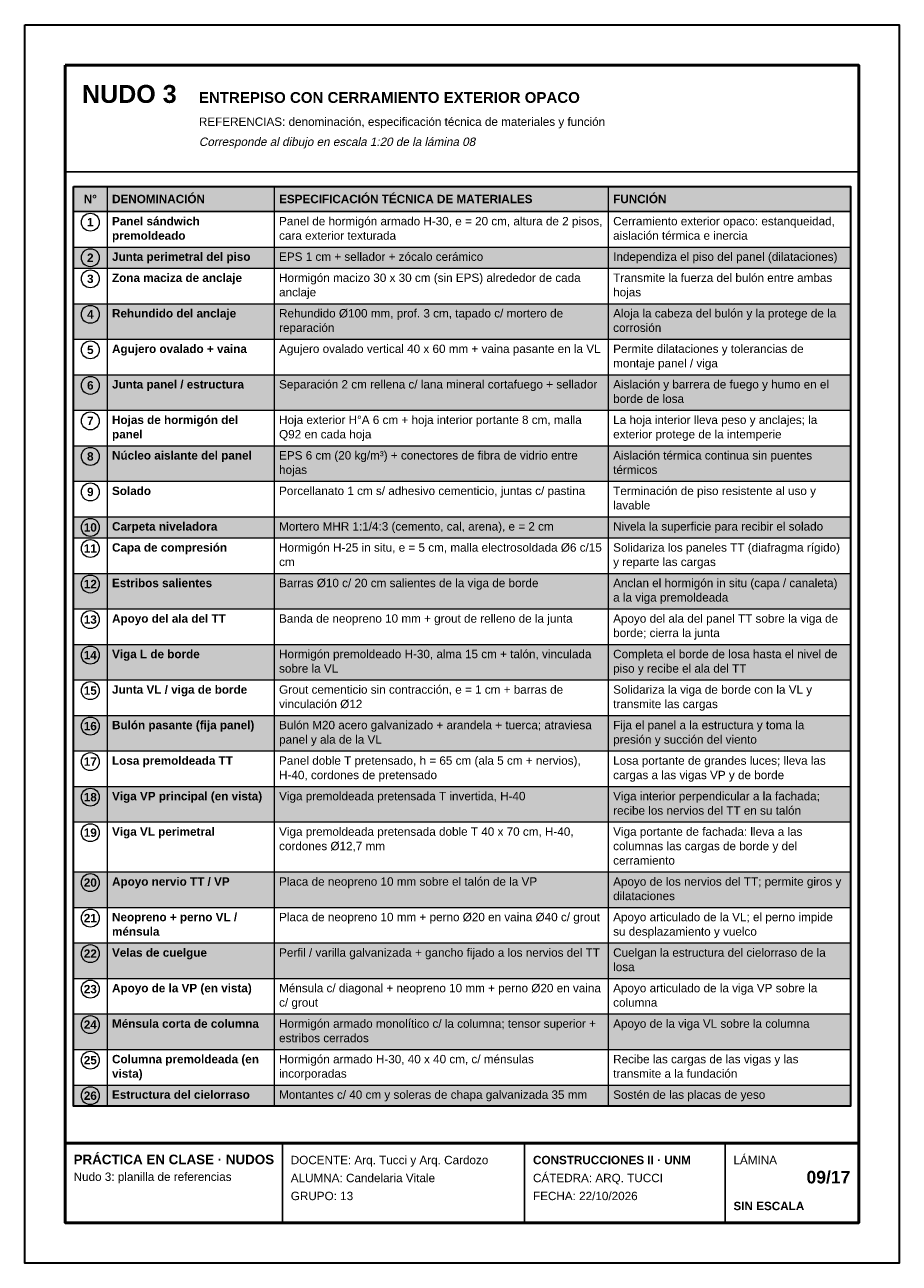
# Model space of a CAD drawing. Header units: millimetres. Extents: x 6 to 4194, y 6 to 5934.
import ezdxf
from ezdxf.enums import TextEntityAlignment as Align

# ---------------------------------------------------------------- set-up
doc = ezdxf.new("R2010")
doc.units = ezdxf.units.MM
doc.header["$LTSCALE"] = 20
for name, color, linetype in [('X-MARCO', 7, 'Continuous'), ('X-ROTULO', 7, 'Continuous'), ('X-TABLA', 7, 'Continuous'), ('X-TEXTOS', 7, 'Continuous')]:
    doc.layers.add(name, color=color, linetype=linetype)
doc.styles.add('ARIAL', font='arial.ttf')
doc.styles.add('ARIAL-B', font='arialbd.ttf')

msp = doc.modelspace()

# ---------------------------------------------------------------- hatches: boundary and pattern name
at = {"layer": 'X-TABLA', "true_color": 0xd9d9d9}
h = msp.add_hatch(color=254, dxfattribs=at)
h.dxf.hatch_style = 1
h.paths.add_polyline_path([(240, 5160), (3960, 5160), (3960, 5040), (240, 5040)])
at = {"layer": 'X-TABLA', "true_color": 0xf2f2f2}
h = msp.add_hatch(color=7, dxfattribs=at)
h.dxf.hatch_style = 1
h.paths.add_polyline_path([(240, 4870), (3960, 4870), (3960, 4769), (240, 4769)])
h = msp.add_hatch(color=7, dxfattribs=at)
h.dxf.hatch_style = 1
h.paths.add_polyline_path([(240, 4599), (3960, 4599), (3960, 4429), (240, 4429)])
h = msp.add_hatch(color=7, dxfattribs=at)
h.dxf.hatch_style = 1
h.paths.add_polyline_path([(240, 4259), (3960, 4259), (3960, 4089), (240, 4089)])
h = msp.add_hatch(color=7, dxfattribs=at)
h.dxf.hatch_style = 1
h.paths.add_polyline_path([(240, 3919), (3960, 3919), (3960, 3749), (240, 3749)])
h = msp.add_hatch(color=7, dxfattribs=at)
h.dxf.hatch_style = 1
h.paths.add_polyline_path([(240, 3579), (3960, 3579), (3960, 3478), (240, 3478)])
h = msp.add_hatch(color=7, dxfattribs=at)
h.dxf.hatch_style = 1
h.paths.add_polyline_path([(240, 3308), (3960, 3308), (3960, 3138), (240, 3138)])
h = msp.add_hatch(color=7, dxfattribs=at)
h.dxf.hatch_style = 1
h.paths.add_polyline_path([(240, 2968), (3960, 2968), (3960, 2798), (240, 2798)])
h = msp.add_hatch(color=7, dxfattribs=at)
h.dxf.hatch_style = 1
h.paths.add_polyline_path([(240, 2628), (3960, 2628), (3960, 2458), (240, 2458)])
h = msp.add_hatch(color=7, dxfattribs=at)
h.dxf.hatch_style = 1
h.paths.add_polyline_path([(240, 2288), (3960, 2288), (3960, 2118), (240, 2118)])
h = msp.add_hatch(color=7, dxfattribs=at)
h.dxf.hatch_style = 1
h.paths.add_polyline_path([(240, 1879), (3960, 1879), (3960, 1709), (240, 1709)])
h = msp.add_hatch(color=7, dxfattribs=at)
h.dxf.hatch_style = 1
h.paths.add_polyline_path([(240, 1539), (3960, 1539), (3960, 1369), (240, 1369)])
h = msp.add_hatch(color=7, dxfattribs=at)
h.dxf.hatch_style = 1
h.paths.add_polyline_path([(240, 1199), (3960, 1199), (3960, 1029), (240, 1029)])
h = msp.add_hatch(color=7, dxfattribs=at)
h.dxf.hatch_style = 1
h.paths.add_polyline_path([(240, 859), (3960, 859), (3960, 758), (240, 758)])

# ---------------------------------------------------------------- linework, layer by layer
at = {"layer": 'X-MARCO', "lineweight": 30}
msp.add_lwpolyline([(6, 5934), (4194, 5934), (4194, 6), (6, 6)], close=True, dxfattribs=at)
at = {"layer": 'X-MARCO', "lineweight": 50}
msp.add_lwpolyline([(200, 5740), (4000, 5740), (4000, 200), (200, 200)], close=True, dxfattribs=at)
at = {"layer": 'X-ROTULO', "lineweight": 50}
msp.add_lwpolyline([(200, 580), (4000, 580), (4000, 200), (200, 200)], close=True, dxfattribs=at)
at = {"layer": 'X-ROTULO', "lineweight": 25}
for points in [[(1240, 580), (1240, 200)], [(2400, 580), (2400, 200)], [(3360, 580), (3360, 200)]]:
    msp.add_lwpolyline(points, dxfattribs=at)
at = {"layer": 'X-TABLA', "lineweight": 25}
msp.add_lwpolyline([(240, 5160), (3960, 5160), (3960, 5040), (240, 5040)], close=True, dxfattribs=at)
at = {"layer": 'X-TABLA', "lineweight": 30}
msp.add_lwpolyline([(240, 5160), (3960, 5160), (3960, 758), (240, 758)], close=True, dxfattribs=at)
at = {"layer": 'X-TABLA', "lineweight": 13}
for points in [[(400, 5160), (400, 758)], [(1200, 5160), (1200, 758)], [(2800, 5160), (2800, 758)], [(240, 4870), (3960, 4870)], [(240, 4769), (3960, 4769)], [(240, 4599), (3960, 4599)], [(240, 4429), (3960, 4429)], [(240, 4259), (3960, 4259)], [(240, 4089), (3960, 4089)], [(240, 3919), (3960, 3919)], [(240, 3749), (3960, 3749)], [(240, 3579), (3960, 3579)], [(240, 3478), (3960, 3478)], [(240, 3308), (3960, 3308)], [(240, 3138), (3960, 3138)], [(240, 2968), (3960, 2968)], [(240, 2798), (3960, 2798)], [(240, 2628), (3960, 2628)], [(240, 2458), (3960, 2458)], [(240, 2288), (3960, 2288)], [(240, 2118), (3960, 2118)], [(240, 1879), (3960, 1879)], [(240, 1709), (3960, 1709)], [(240, 1539), (3960, 1539)], [(240, 1369), (3960, 1369)], [(240, 1199), (3960, 1199)], [(240, 1029), (3960, 1029)], [(240, 859), (3960, 859)], [(240, 758), (3960, 758)]]:
    msp.add_lwpolyline(points, dxfattribs=at)
at = {"layer": 'X-TABLA', "lineweight": 18}
for centre in [(320, 4989), (320, 4819), (320, 4718), (320, 4548), (320, 4378), (320, 4208), (320, 4038), (320, 3868), (320, 3698), (320, 3528), (320, 3427), (320, 3257), (320, 3087), (320, 2917), (320, 2747), (320, 2577), (320, 2407), (320, 2237), (320, 2067), (320, 1828), (320, 1658), (320, 1488), (320, 1318), (320, 1148), (320, 978), (320, 808)]:
    msp.add_circle(centre, 43, dxfattribs=at)
at = {"layer": 'X-TEXTOS', "lineweight": 25}
msp.add_lwpolyline([(200, 5230), (4000, 5230)], dxfattribs=at)

# ---------------------------------------------------------------- texts
at = {"layer": 'X-ROTULO'}
for s, height, style, p in [('PRÁCTICA EN CLASE · NUDOS', 45.824, 'ARIAL-B', (240, 480)), ('DOCENTE: Arq. Tucci y Arq. Cardozo', 40.096, 'ARIAL', (1280, 480)), ('CONSTRUCCIONES II · UNM', 40.096, 'ARIAL-B', (2440, 480)), ('LÁMINA', 40.1, 'ARIAL', (3400, 480)), ('Nudo 3: planilla de referencias', 40.096, 'ARIAL', (240, 400)), ('ALUMNA: Candelaria Vitale', 40.096, 'ARIAL', (1280, 394)), ('CÁTEDRA: ARQ. TUCCI', 40.096, 'ARIAL', (2440, 394)), ('GRUPO: 13', 40.1, 'ARIAL', (1280, 308)), ('FECHA: 22/10/2026', 40.096, 'ARIAL', (2440, 308)), ('SIN ESCALA', 40.1, 'ARIAL-B', (3400, 260))]:
    msp.add_text(s, height=height, dxfattribs=dict(at, style=style)).set_placement(p)
at = {"layer": 'X-ROTULO', "style": 'ARIAL-B'}
msp.add_text('09/17', height=60.14, dxfattribs=at).set_placement((3960, 388), align=Align.RIGHT)
at = {"layer": 'X-TABLA', "style": 'ARIAL-B'}
for s, p in [('N°', (320, 5080)), ('1', (320, 4969)), ('2', (320, 4799)), ('3', (320, 4698)), ('4', (320, 4528)), ('5', (320, 4358)), ('6', (320, 4188)), ('7', (320, 4018)), ('8', (320, 3848)), ('9', (320, 3678)), ('10', (320, 3508)), ('11', (320, 3407)), ('12', (320, 3237)), ('13', (320, 3067)), ('14', (320, 2897)), ('15', (320, 2727)), ('16', (320, 2557)), ('17', (320, 2387)), ('18', (320, 2217)), ('19', (320, 2047)), ('20', (320, 1808)), ('21', (320, 1638)), ('22', (320, 1468)), ('23', (320, 1298)), ('24', (320, 1128)), ('25', (320, 958)), ('26', (320, 788))]:
    msp.add_text(s, height=40.1, dxfattribs=at).set_placement(p, align=Align.CENTER)
at = {"layer": 'X-TABLA'}
for s, height, style, p in [('DENOMINACIÓN', 40.096, 'ARIAL-B', (424, 5080)), ('ESPECIFICACIÓN TÉCNICA DE MATERIALES', 40.096, 'ARIAL-B', (1224, 5080)), ('FUNCIÓN', 40.1, 'ARIAL-B', (2824, 5080)), ('Panel sándwich', 40.096, 'ARIAL-B', (424, 4974)), ('Panel de hormigón armado H-30, e = 20 cm, altura de 2 pisos,', 40.096, 'ARIAL', (1224, 4974)), ('Cerramiento exterior opaco: estanqueidad,', 40.096, 'ARIAL', (2824, 4974)), ('premoldeado', 40.096, 'ARIAL-B', (424, 4905)), ('cara exterior texturada', 40.096, 'ARIAL', (1224, 4905)), ('aislación térmica e inercia', 40.096, 'ARIAL', (2824, 4905)), ('Junta perimetral del piso', 40.096, 'ARIAL-B', (424, 4804)), ('EPS 1 cm + sellador + zócalo cerámico', 40.096, 'ARIAL', (1224, 4804)), ('Independiza el piso del panel (dilataciones)', 40.096, 'ARIAL', (2824, 4804)), ('Zona maciza de anclaje', 40.096, 'ARIAL-B', (424, 4703)), ('Hormigón macizo 30 x 30 cm (sin EPS) alrededor de cada', 40.096, 'ARIAL', (1224, 4703)), ('Transmite la fuerza del bulón entre ambas', 40.096, 'ARIAL', (2824, 4703)), ('anclaje', 40.1, 'ARIAL', (1224, 4634)), ('hojas', 40.1, 'ARIAL', (2824, 4634)), ('Rehundido del anclaje', 40.096, 'ARIAL-B', (424, 4533)), ('Rehundido Ø100 mm, prof. 3 cm, tapado c/ mortero de', 40.096, 'ARIAL', (1224, 4533)), ('Aloja la cabeza del bulón y la protege de la', 40.096, 'ARIAL', (2824, 4533)), ('reparación', 40.1, 'ARIAL', (1224, 4464)), ('corrosión', 40.1, 'ARIAL', (2824, 4464)), ('Agujero ovalado + vaina', 40.096, 'ARIAL-B', (424, 4363)), ('Agujero ovalado vertical 40 x 60 mm + vaina pasante en la VL', 40.096, 'ARIAL', (1224, 4363)), ('Permite dilataciones y tolerancias de', 40.096, 'ARIAL', (2824, 4363)), ('montaje panel / viga', 40.096, 'ARIAL', (2824, 4294)), ('Junta panel / estructura', 40.096, 'ARIAL-B', (424, 4193)), ('Separación 2 cm rellena c/ lana mineral cortafuego + sellador', 40.096, 'ARIAL', (1224, 4193)), ('Aislación y barrera de fuego y humo en el', 40.096, 'ARIAL', (2824, 4193)), ('borde de losa', 40.096, 'ARIAL', (2824, 4124)), ('Hojas de hormigón del', 40.096, 'ARIAL-B', (424, 4023)), ('Hoja exterior H°A 6 cm + hoja interior portante 8 cm, malla', 40.096, 'ARIAL', (1224, 4023)), ('La hoja interior lleva peso y anclajes; la', 40.096, 'ARIAL', (2824, 4023)), ('panel', 40.1, 'ARIAL-B', (424, 3954)), ('Q92 en cada hoja', 40.096, 'ARIAL', (1224, 3954)), ('exterior protege de la intemperie', 40.096, 'ARIAL', (2824, 3954)), ('Núcleo aislante del panel', 40.096, 'ARIAL-B', (424, 3853)), ('EPS 6 cm (20 kg/m³) + conectores de fibra de vidrio entre', 40.096, 'ARIAL', (1224, 3853)), ('Aislación térmica continua sin puentes', 40.096, 'ARIAL', (2824, 3853)), ('hojas', 40.1, 'ARIAL', (1224, 3784)), ('térmicos', 40.1, 'ARIAL', (2824, 3784)), ('Solado', 40.1, 'ARIAL-B', (424, 3683)), ('Porcellanato 1 cm s/ adhesivo cementicio, juntas c/ pastina', 40.096, 'ARIAL', (1224, 3683)), ('Terminación de piso resistente al uso y', 40.096, 'ARIAL', (2824, 3683)), ('lavable', 40.1, 'ARIAL', (2824, 3614)), ('Mortero MHR 1:1/4:3 (cemento, cal, arena), e = 2 cm', 40.096, 'ARIAL', (1224, 3513)), ('Nivela la superficie para recibir el solado', 40.096, 'ARIAL', (2824, 3513)), ('Carpeta niveladora', 40.096, 'ARIAL-B', (424, 3513)), ('Capa de compresión', 40.096, 'ARIAL-B', (424, 3412)), ('Hormigón H-25 in situ, e = 5 cm, malla electrosoldada Ø6 c/15', 40.096, 'ARIAL', (1224, 3412)), ('Solidariza los paneles TT (diafragma rígido)', 40.096, 'ARIAL', (2824, 3412)), ('y reparte las cargas', 40.096, 'ARIAL', (2824, 3343)), ('cm', 40.1, 'ARIAL', (1224, 3343)), ('Estribos salientes', 40.096, 'ARIAL-B', (424, 3242)), ('Barras Ø10 c/ 20 cm salientes de la viga de borde', 40.096, 'ARIAL', (1224, 3242)), ('Anclan el hormigón in situ (capa / canaleta)', 40.096, 'ARIAL', (2824, 3242)), ('a la viga premoldeada', 40.096, 'ARIAL', (2824, 3173)), ('Apoyo del ala del TT', 40.096, 'ARIAL-B', (424, 3072)), ('Banda de neopreno 10 mm + grout de relleno de la junta', 40.096, 'ARIAL', (1224, 3072)), ('Apoyo del ala del panel TT sobre la viga de', 40.096, 'ARIAL', (2824, 3072)), ('borde; cierra la junta', 40.096, 'ARIAL', (2824, 3003)), ('Viga L de borde', 40.096, 'ARIAL-B', (424, 2902)), ('Hormigón premoldeado H-30, alma 15 cm + talón, vinculada', 40.096, 'ARIAL', (1224, 2902)), ('Completa el borde de losa hasta el nivel de', 40.096, 'ARIAL', (2824, 2902)), ('sobre la VL', 40.096, 'ARIAL', (1224, 2833)), ('piso y recibe el ala del TT', 40.096, 'ARIAL', (2824, 2833)), ('Junta VL / viga de borde', 40.096, 'ARIAL-B', (424, 2732)), ('Grout cementicio sin contracción, e = 1 cm + barras de', 40.096, 'ARIAL', (1224, 2732)), ('Solidariza la viga de borde con la VL y', 40.096, 'ARIAL', (2824, 2732)), ('vinculación Ø12', 40.096, 'ARIAL', (1224, 2663)), ('transmite las cargas', 40.096, 'ARIAL', (2824, 2663)), ('Bulón pasante (fija panel)', 40.096, 'ARIAL-B', (424, 2562)), ('Bulón M20 acero galvanizado + arandela + tuerca; atraviesa', 40.096, 'ARIAL', (1224, 2562)), ('Fija el panel a la estructura y toma la', 40.096, 'ARIAL', (2824, 2562)), ('panel y ala de la VL', 40.096, 'ARIAL', (1224, 2493)), ('presión y succión del viento', 40.096, 'ARIAL', (2824, 2493)), ('Losa premoldeada TT', 40.096, 'ARIAL-B', (424, 2392)), ('Panel doble T pretensado, h = 65 cm (ala 5 cm + nervios),', 40.096, 'ARIAL', (1224, 2392)), ('Losa portante de grandes luces; lleva las', 40.096, 'ARIAL', (2824, 2392)), ('H-40, cordones de pretensado', 40.096, 'ARIAL', (1224, 2323)), ('cargas a las vigas VP y de borde', 40.096, 'ARIAL', (2824, 2323)), ('Viga VP principal (en vista)', 40.096, 'ARIAL-B', (424, 2222)), ('Viga premoldeada pretensada T invertida, H-40', 40.096, 'ARIAL', (1224, 2222)), ('Viga interior perpendicular a la fachada;', 40.096, 'ARIAL', (2824, 2222)), ('recibe los nervios del TT en su talón', 40.096, 'ARIAL', (2824, 2153)), ('Viga VL perimetral', 40.096, 'ARIAL-B', (424, 2052)), ('Viga premoldeada pretensada doble T 40 x 70 cm, H-40,', 40.096, 'ARIAL', (1224, 2052)), ('Viga portante de fachada: lleva a las', 40.096, 'ARIAL', (2824, 2052)), ('cordones Ø12,7 mm', 40.096, 'ARIAL', (1224, 1983)), ('columnas las cargas de borde y del', 40.096, 'ARIAL', (2824, 1983)), ('cerramiento', 40.096, 'ARIAL', (2824, 1914)), ('Apoyo nervio TT / VP', 40.096, 'ARIAL-B', (424, 1813)), ('Placa de neopreno 10 mm sobre el talón de la VP', 40.096, 'ARIAL', (1224, 1813)), ('Apoyo de los nervios del TT; permite giros y', 40.096, 'ARIAL', (2824, 1813)), ('dilataciones', 40.096, 'ARIAL', (2824, 1744)), ('Neopreno + perno VL /', 40.096, 'ARIAL-B', (424, 1643)), ('Placa de neopreno 10 mm + perno Ø20 en vaina Ø40 c/ grout', 40.096, 'ARIAL', (1224, 1643)), ('Apoyo articulado de la VL; el perno impide', 40.096, 'ARIAL', (2824, 1643)), ('ménsula', 40.1, 'ARIAL-B', (424, 1574)), ('su desplazamiento y vuelco', 40.096, 'ARIAL', (2824, 1574)), ('Velas de cuelgue', 40.096, 'ARIAL-B', (424, 1473)), ('Perfil / varilla galvanizada + gancho fijado a los nervios del TT', 40.096, 'ARIAL', (1224, 1473)), ('Cuelgan la estructura del cielorraso de la', 40.096, 'ARIAL', (2824, 1473)), ('losa', 40.1, 'ARIAL', (2824, 1404)), ('Apoyo de la VP (en vista)', 40.096, 'ARIAL-B', (424, 1303)), ('Ménsula c/ diagonal + neopreno 10 mm + perno Ø20 en vaina', 40.096, 'ARIAL', (1224, 1303)), ('Apoyo articulado de la viga VP sobre la', 40.096, 'ARIAL', (2824, 1303)), ('c/ grout', 40.1, 'ARIAL', (1224, 1234)), ('columna', 40.1, 'ARIAL', (2824, 1234)), ('Ménsula corta de columna', 40.096, 'ARIAL-B', (424, 1133)), ('Hormigón armado monolítico c/ la columna; tensor superior +', 40.096, 'ARIAL', (1224, 1133)), ('Apoyo de la viga VL sobre la columna', 40.096, 'ARIAL', (2824, 1133)), ('estribos cerrados', 40.096, 'ARIAL', (1224, 1064)), ('Hormigón armado H-30, 40 x 40 cm, c/ ménsulas', 40.096, 'ARIAL', (1224, 963)), ('Columna premoldeada (en', 40.096, 'ARIAL-B', (424, 963)), ('Recibe las cargas de las vigas y las', 40.096, 'ARIAL', (2824, 963)), ('vista)', 40.1, 'ARIAL-B', (424, 894)), ('incorporadas', 40.096, 'ARIAL', (1224, 894)), ('transmite a la fundación', 40.096, 'ARIAL', (2824, 894)), ('Estructura del cielorraso', 40.096, 'ARIAL-B', (424, 793)), ('Montantes c/ 40 cm y soleras de chapa galvanizada 35 mm', 40.096, 'ARIAL', (1224, 793)), ('Sostén de las placas de yeso', 40.096, 'ARIAL', (2824, 793))]:
    msp.add_text(s, height=height, dxfattribs=dict(at, style=style)).set_placement(p)
at = {"layer": 'X-TEXTOS'}
for s, height, style, p in [('NUDO 3', 85.92, 'ARIAL-B', (280, 5560)), ('ENTREPISO CON CERRAMIENTO EXTERIOR OPACO', 51.552, 'ARIAL-B', (840, 5560)), ('REFERENCIAS: denominación, especificación técnica de materiales y función', 40.096, 'ARIAL', (840, 5450))]:
    msp.add_text(s, height=height, dxfattribs=dict(at, style=style)).set_placement(p)
at = {"layer": 'X-TEXTOS', "style": 'ARIAL', "oblique": 12}
msp.add_text('Corresponde al dibujo en escala 1:20 de la lámina 08', height=40.096, dxfattribs=at).set_placement((840, 5354))

doc.saveas('drawing.dxf')
